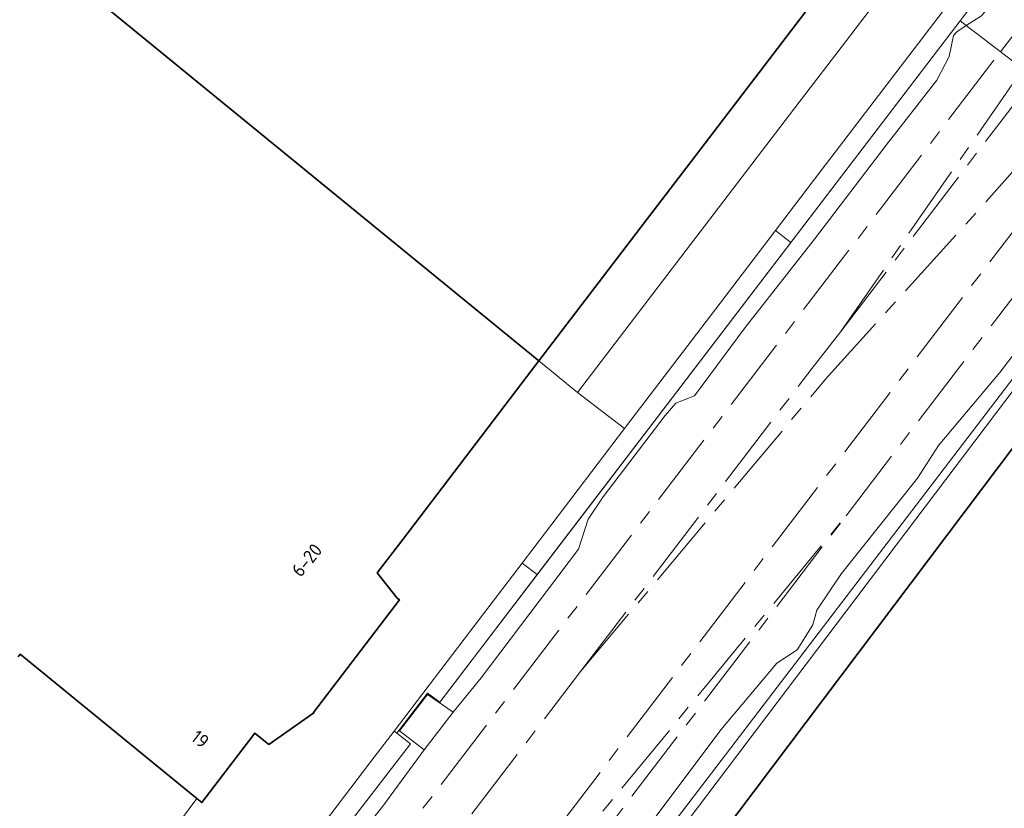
# Model space of a CAD drawing. Extents: x 150256 to 156914, y 461459 to 469481.
# Tile 208 of 256: x 154649 to 154748, y 463330 to 463409. Entities that reach past the tile are written whole.
import ezdxf
from ezdxf.enums import TextEntityAlignment as Align

# ---------------------------------------------------------------- set-up
doc = ezdxf.new("R2010")
doc.units = 0
doc.header["$LTSCALE"] = 0.75
doc.linetypes.add('AM-AS', pattern=[16, 10, -2, 2, -2])
for name, color, linetype, lineweight in [('B-RO-AM-AS_SPOOR-G', 251, 'AM-AS', 18), ('B-RO-GR-GROENVOORZIENING-GV', 251, 'CONTINUOUS', 18), ('B-RO-IE-TERREINAFSCHEIDING_KUNSTMATIG_HEKWERK-G', 251, 'IE-TERREINAFSCHEIDING-KUNSTMATIG', 18), ('B-RO-OG-BEBOUWING-GV', 6, 'CONTINUOUS', 35), ('B-RO-OG-BEBOUWING-T18', 1, 'CONTINUOUS', 18), ('B-RO-OG-TERREIN_CULTUURSCHEIDING-GV', 251, 'CONTINUOUS', 18), ('B-RO-VH-VERHARDING_BETONSTRAATSTEEN-GV', 251, 'CONTINUOUS', 18), ('B-RO-VH-VERHARDING_HALFVERHARDING-GV', 251, 'CONTINUOUS', 18), ('B-RO-VH-VERHARDING_OPEN-GV', 251, 'CONTINUOUS', 18)]:
    doc.layers.add(name, color=color, linetype=linetype, lineweight=lineweight)
doc.styles.add('NLCS-ISO-M200-T18', font='NLCS-ISO.ttf', dxfattribs={"height": 360})
doc.linetypes.add('IE-TERREINAFSCHEIDING-KUNSTMATIG', pattern='A,4,[82,NLCS.SHX,S=0.75,R=90,X=0,Y=0],4,-2', length=10)

msp = doc.modelspace()

# ---------------------------------------------------------------- linework, layer by layer
at = {"layer": 'B-RO-AM-AS_SPOOR-G'}
for points in [[(154747.527, 463405.734), (154757.128, 463418.281)], [(154731.5, 463377.643), (154753.481, 463409.341)], [(154731.5, 463377.643), (154754.897, 463408.369)], [(154662.214, 463294.003), (154747.527, 463405.734)], [(154729.946, 463372.845), (154746.091, 463390.688), (154754.62, 463400.314)], [(154695.476, 463317.873), (154757.023, 463398.478)], [(154732.024, 463359.147), (154760.201, 463396.05)], [(154728.611, 463373.956), (154731.5, 463377.643)], [(154705.355, 463343.499), (154728.611, 463373.956)], [(154705.355, 463343.499), (154729.946, 463372.845)], [(154701.872, 463322.534), (154732.024, 463359.147)], [(154703.224, 463321.429), (154732.024, 463359.147)], [(154694.432, 463329.193), (154705.355, 463343.499)]]:
    msp.add_lwpolyline(points, dxfattribs=at)
at = {"layer": 'B-RO-GR-GROENVOORZIENING-GV'}
for points in [[(154775.212, 463450.515), (154775.109, 463450.337), (154760.364, 463430.994), (154750.961, 463418.661), (154745.689, 463411.745), (154745.07, 463410.932), (154743.47, 463408.834), (154744.092, 463408.359), (154744.823, 463408.836), (154745.625, 463409.352), (154750.379, 463415.164), (154751.954, 463417.631), (154755.171, 463422.008), (154757.409, 463424.842), (154758.816, 463425.786), (154765.012, 463434.481), (154766.85, 463436.902), (154769.296, 463441.437), (154770.883, 463443.358), (154774.137, 463447.661), (154775.716, 463449.955)], [(154764.18, 463393.01), (154763.539, 463393.5), (154763.363, 463393.17), (154762.559, 463392.432), (154760.338, 463390.446), (154754.127, 463382.223), (154747.469, 463373.524), (154741.288, 463366.182), (154739.21, 463362.918), (154731.551, 463353.351), (154729.082, 463349.651), (154728.691, 463348.194), (154727.093, 463345.684), (154725.081, 463344.34), (154719.429, 463337.653), (154711.132, 463326.554), (154706.604, 463320.286), (154701.04, 463313.182), (154698.577, 463308.937), (154698.373, 463306.959), (154759.172, 463386.553)]]:
    msp.add_lwpolyline(points, close=True, dxfattribs=at)
msp.add_lwpolyline([(154680.58, 463323.788), (154685.496, 463329.967), (154689.645, 463335.623), (154687.17, 463337.55), (154689.978, 463341.19), (154692.547, 463339.4), (154695.354, 463342.856), (154705.127, 463355.788), (154706.124, 463358.794), (154707.625, 463361.034), (154713.865, 463369.217), (154714.919, 463370.441), (154716.79, 463371.197), (154721.896, 463378.044), (154728.834, 463386.903), (154736.058, 463396.369), (154741.13, 463402.885), (154742.361, 463405.27), (154742.797, 463407.381), (154743.155, 463407.748), (154744.092, 463408.359), (154743.47, 463408.834), (154726.482, 463386.589), (154711.309, 463366.72), (154701.007, 463353.23), (154692.227, 463341.733), (154691.216, 463340.409), (154689.984, 463341.317), (154689.967, 463341.33), (154686.889, 463337.302), (154688.267, 463336.251), (154673.772, 463317.409)], dxfattribs=at)
at = {"layer": 'B-RO-IE-TERREINAFSCHEIDING_KUNSTMATIG_HEKWERK-G'}
for points in [[(154776.363, 463452.508), (154775.109, 463450.337), (154753.507, 463422), (154743.47, 463408.834)], [(154786.84, 463422.02), (154695.179, 463300.82)], [(154743.47, 463408.834), (154691.216, 463340.409), (154689.967, 463341.33), (154686.889, 463337.302), (154688.267, 463336.251), (154664.293, 463305.088), (154652.189, 463289.101), (154649.085, 463290.775), (154645.309, 463285.823)], [(154690.558, 463294.655), (154695.26, 463300.755), (154694.252, 463301.565), (154759.172, 463386.553), (154764.18, 463393.009)]]:
    msp.add_lwpolyline(points, dxfattribs=at)
at = {"layer": 'B-RO-OG-BEBOUWING-GV'}
for points in [[(154742.576, 463428.934), (154719.208, 463448.098), (154719.182, 463448.141), (154719.142, 463448.117), (154710.748, 463443.039), (154712.514, 463441.591), (154712.386, 463441.517), (154701.671, 463436.707), (154700.003, 463435.959), (154676.309, 463425.321), (154674.628, 463424.566), (154661.996, 463418.896), (154660.39, 463420.196), (154659.453, 463419.785), (154652.206, 463416.605), (154650.639, 463415.918), (154651.275, 463415.467), (154701.169, 463374.696), (154711.858, 463388.709), (154716.448, 463394.72)], [(154778.99, 463406.053), (154703.451, 463305.797), (154703.86, 463305.524), (154715.256, 463296.944), (154715.435, 463296.802), (154729.385, 463307.278), (154745.685, 463312.326), (154754.235, 463328.987), (154769.056, 463340.712), (154766.485, 463343.952), (154776.63, 463351.972), (154774.048, 463354.998), (154797.457, 463386.039), (154793.307, 463389.13), (154794.384, 463390.535), (154795.178, 463391.572), (154796.556, 463393.391), (154783.423, 463411.132), (154783.048, 463411.439)]]:
    msp.add_lwpolyline(points, close=True, dxfattribs=at)
msp.add_lwpolyline([(154648.844, 463344.964), (154649.056, 463345.236), (154666.798, 463330.742), (154667.303, 463330.329), (154672.644, 463337.323), (154674.046, 463336.177), (154678.574, 463339.339), (154678.512, 463339.389), (154687.148, 463350.7), (154686.922, 463350.873), (154684.935, 463353.419), (154687.491, 463356.764), (154701.169, 463374.696), (154651.275, 463415.467), (154650.639, 463415.918), (154647.571, 463414.62)], dxfattribs=at)
at = {"layer": 'B-RO-OG-TERREIN_CULTUURSCHEIDING-GV'}
for points in [[(154750.961, 463418.661), (154760.364, 463430.994), (154758.83, 463432.122), (154756.981, 463429.698), (154749.733, 463420.261), (154748.146, 463418.195), (154738.748, 463405.897), (154728.736, 463392.79), (154724.919, 463387.779), (154726.482, 463386.589), (154743.47, 463408.834), (154745.07, 463410.932), (154745.689, 463411.745)], [(154689.984, 463341.317), (154691.216, 463340.409), (154692.227, 463341.733), (154701.007, 463353.23), (154699.486, 463354.391), (154693.667, 463346.74), (154686.614, 463337.512), (154686.889, 463337.302), (154689.967, 463341.33)]]:
    msp.add_lwpolyline(points, close=True, dxfattribs=at)
at = {"layer": 'B-RO-VH-VERHARDING_BETONSTRAATSTEEN-GV'}
for points in [[(154742.576, 463428.934), (154743.393, 463421.741), (154735.636, 463411.582), (154731.177, 463405.742), (154727.313, 463400.682), (154705.032, 463371.501), (154709.762, 463367.898), (154709.979, 463368.183), (154719.359, 463380.48), (154724.919, 463387.779), (154728.736, 463392.79), (154738.748, 463405.897), (154748.146, 463418.195), (154749.733, 463420.261), (154756.981, 463429.698), (154758.83, 463432.122), (154765.784, 463441.205), (154772.141, 463449.514), (154776.245, 463454.906), (154767.493, 463461.519), (154753.064, 463442.648), (154749.939, 463438.555), (154746.116, 463433.533), (154743.41, 463429.978)], [(154724.919, 463387.779), (154719.359, 463380.48), (154709.979, 463368.183), (154709.762, 463367.898), (154701.822, 463357.463), (154699.486, 463354.391), (154701.007, 463353.23), (154711.309, 463366.72), (154726.482, 463386.589)], [(154686.889, 463337.302), (154686.614, 463337.512), (154684.271, 463334.447), (154672.237, 463318.581), (154673.772, 463317.409), (154688.267, 463336.251)]]:
    msp.add_lwpolyline(points, close=True, dxfattribs=at)
msp.add_lwpolyline([(154672.237, 463318.581), (154684.271, 463334.447), (154686.614, 463337.512), (154693.667, 463346.74), (154699.486, 463354.391), (154701.822, 463357.463), (154709.762, 463367.898), (154705.032, 463371.501), (154701.169, 463374.696), (154687.491, 463356.764), (154684.935, 463353.419), (154686.922, 463350.873), (154687.148, 463350.7), (154678.512, 463339.389), (154678.574, 463339.339), (154674.046, 463336.177), (154672.644, 463337.323), (154667.303, 463330.329), (154666.798, 463330.742), (154648.65, 463306.291)], dxfattribs=at)
at = {"layer": 'B-RO-VH-VERHARDING_HALFVERHARDING-GV'}
for points in [[(154745.625, 463409.352), (154744.823, 463408.836), (154744.092, 463408.359), (154763.539, 463393.5), (154764.607, 463395.503), (154768.203, 463399.831), (154772.392, 463406.062), (154777.228, 463412.621)], [(154763.539, 463393.5), (154744.092, 463408.359), (154743.155, 463407.748), (154742.797, 463407.381), (154742.361, 463405.27), (154741.13, 463402.885), (154736.058, 463396.369), (154728.834, 463386.903), (154721.896, 463378.044), (154716.79, 463371.197), (154714.919, 463370.441), (154713.865, 463369.217), (154707.625, 463361.034), (154706.124, 463358.794), (154705.127, 463355.788), (154695.354, 463342.856), (154692.547, 463339.4), (154689.645, 463335.623), (154685.496, 463329.967), (154680.58, 463323.788)], [(154648.121, 463283.376), (154667.654, 463267.691), (154686.776, 463293.526), (154695.02, 463304.288), (154697.098, 463305.29), (154698.373, 463306.959), (154698.577, 463308.937), (154701.04, 463313.182), (154706.604, 463320.286), (154711.132, 463326.554), (154719.429, 463337.653), (154725.081, 463344.34), (154727.093, 463345.684), (154728.691, 463348.194), (154729.082, 463349.651), (154731.551, 463353.351), (154739.21, 463362.918), (154741.288, 463366.182), (154747.469, 463373.524), (154754.127, 463382.223)]]:
    msp.add_lwpolyline(points, dxfattribs=at)
at = {"layer": 'B-RO-VH-VERHARDING_OPEN-GV'}
msp.add_lwpolyline([(154692.547, 463339.4), (154689.978, 463341.19), (154687.17, 463337.55), (154689.645, 463335.623)], close=True, dxfattribs=at)

# ---------------------------------------------------------------- texts
at = {"layer": 'B-RO-OG-BEBOUWING-T18', "style": 'NLCS-ISO-M200-T18'}
for s, rotation, p in [('6-20', 50.7, (154677.851, 463354.685)), ('19', 322.6, (154667.142, 463336.709))]:
    msp.add_text(s, height=1.35, rotation=rotation, dxfattribs=at).set_placement(p, align=Align.MIDDLE)

doc.saveas('drawing.dxf')
